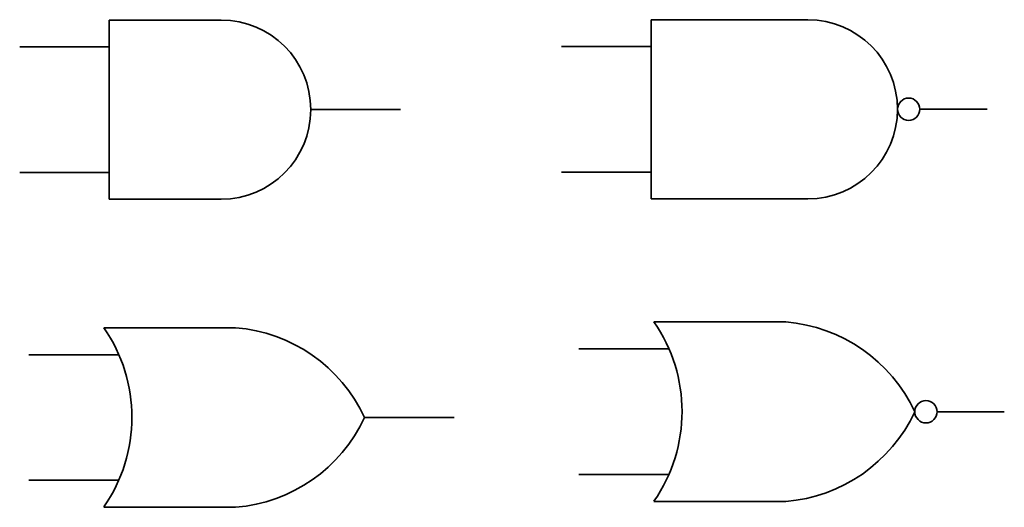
# Model space of a CAD drawing. Header units: inches. Extents: x -0.11 to 2.09, y 1.51 to 2.6.
import ezdxf

# ---------------------------------------------------------------- set-up
doc = ezdxf.new("R2010")
doc.units = ezdxf.units.IN
doc.header["$MEASUREMENT"] = 0
doc.layers.add('profile', color=7, linetype='Continuous', lineweight=35)

# ---------------------------------------------------------------- blocks, each defined once
blk = doc.blocks.new('nor-gate')
at = {"layer": 'profile'}
for p, q in [((-0.7823, 0.2004), (-0.4881, 0.2004)), ((-0.95, 0.14), (-0.75, 0.14)), ((-0.15, 0), (0, 0)), ((-0.95, -0.14), (-0.75, -0.14)), ((-0.7823, -0.2004), (-0.4881, -0.2004))]:
    blk.add_line(p, q, dxfattribs=at)
for points in [[(-0.4881, 0.2004, -0.269646), (-0.2, 0, 0.723498)], [(-0.4881, -0.2004, 0.269646), (-0.2, 0, -0.723498)]]:
    blk.add_lwpolyline(points, format="xyb", dxfattribs=at)
blk.add_circle((-0.175, 0), 0.025, dxfattribs=at)
blk.add_arc((-1.0696, 0.0004), 0.35, 325.1501, 34.8499, dxfattribs=at)
blk = doc.blocks.new('or-gate')
at = {"layer": 'profile'}
for p, q in [((-0.7823, 0.2004), (-0.4881, 0.2004)), ((-0.95, 0.14), (-0.75, 0.14)), ((-0.2, 0), (0, 0)), ((-0.95, -0.14), (-0.75, -0.14)), ((-0.7823, -0.2004), (-0.4881, -0.2004))]:
    blk.add_line(p, q, dxfattribs=at)
for points in [[(-0.4881, 0.2004, -0.269646), (-0.2, 0, 0.723498)], [(-0.4881, -0.2004, 0.269646), (-0.2, 0, -0.723498)]]:
    blk.add_lwpolyline(points, format="xyb", dxfattribs=at)
blk.add_arc((-1.0696, 0.0004), 0.35, 325.1501, 34.8499, dxfattribs=at)
blk = doc.blocks.new('and-gate')
at = {"layer": 'profile'}
for p, q in [((-0.65, 0.2), (-0.4, 0.2)), ((-0.65, -0.2), (-0.65, 0.2)), ((-0.85, 0.14), (-0.65, 0.14)), ((-0.2, 0), (0, 0)), ((-0.85, -0.14), (-0.65, -0.14)), ((-0.65, -0.2), (-0.4, -0.2))]:
    blk.add_line(p, q, dxfattribs=at)
blk.add_arc((-0.4, 0), 0.2, 270, 90, dxfattribs=at)

msp = doc.modelspace()

# ---------------------------------------------------------------- linework, layer by layer
at = {"layer": 'profile'}
for p, q in [((1.3, 2.6), (1.65, 2.6)), ((1.3, 2.2), (1.3, 2.6)), ((1.1, 2.54), (1.3, 2.54)), ((1.9, 2.4), (2.05, 2.4)), ((1.1, 2.26), (1.3, 2.26)), ((1.3, 2.2), (1.65, 2.2))]:
    msp.add_line(p, q, dxfattribs=at)
msp.add_circle((1.875, 2.4), 0.025, dxfattribs=at)
msp.add_arc((1.65, 2.4), 0.2, 270, 90, dxfattribs=at)

# ---------------------------------------------------------------- block references
for name, p in [('and-gate', (0.7399, 2.3993)), ('nor-gate', (2.0886, 1.725)), ('or-gate', (0.8601, 1.7121))]:
    msp.add_blockref(name, p, dxfattribs=at)

doc.saveas('drawing.dxf')
